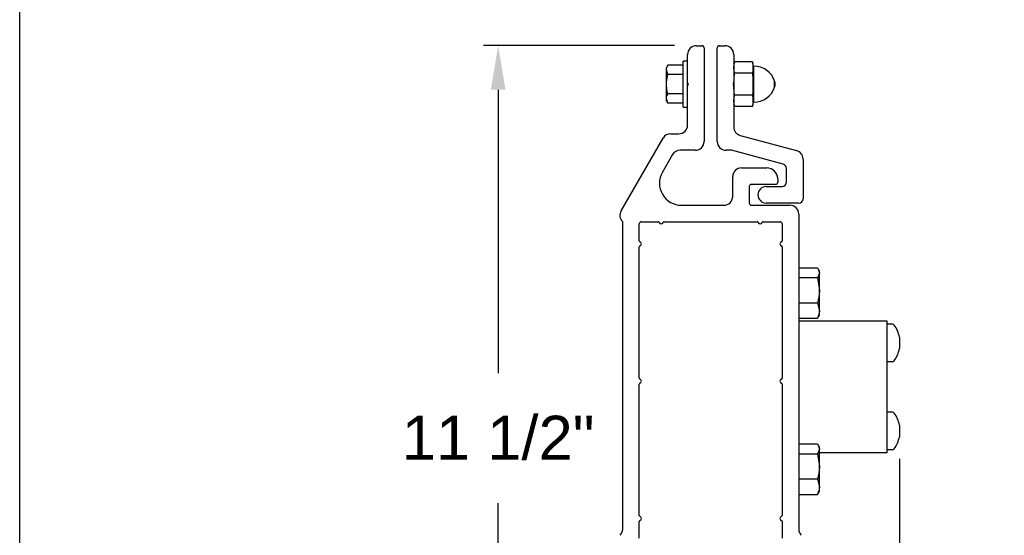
# Model space of a CAD drawing. Header units: inches. Extents: x 218.9 to 312.4, y 214.8 to 247.8.
# Tile 222 of 256: x 268.2 to 270.3, y 217.1 to 218.2. Entities that reach past the tile are written whole.
import ezdxf

# ---------------------------------------------------------------- set-up
doc = ezdxf.new("R2010")
doc.units = ezdxf.units.IN
doc.header["$LTSCALE"] = 0.25
doc.header["$MEASUREMENT"] = 0
doc.layers.add('ANNOTATIONS', color=1, linetype='Continuous')
doc.layers.add('DETAILS', color=4, linetype='Continuous')
doc.styles.add('ARIAL', font='arial.ttf', dxfattribs={"height": 0.09375})
doc.dimstyles.new('STANDARD$0', dxfattribs={"dimtxt": 0.09375, "dimasz": 0.09375, "dimexe": 0.03125, "dimexo": 0.046875, "dimgap": 0.09, "dimtad": 0, "dimtih": 1, "dimtoh": 1, "dimdec": 4, "dimzin": 0, "dimdsep": 46, "dimtxsty": 'ARIAL', "dimcen": 0.09, "dimadec": 0, "dimazin": 0, "dimtfac": 1, "dimtdec": 4, "dimtofl": 0, "dimtmove": 0, "dimatfit": 1, "dimfxl": 1, "dimtolj": 1, "dimtzin": 0, "dimarcsym": 0})

# ---------------------------------------------------------------- blocks, each defined once
blk = doc.blocks.new('*D134')
at = {"layer": 'ANNOTATIONS', "color": 0, "lineweight": -2, "transparency": 16777216}
for p, q in [((269.6367, 218.1004), (269.2301, 218.1004)), ((269.2613, 218.0066), (269.2613, 217.4033)), ((269.2613, 216.5231), (269.2613, 217.1264)), ((269.667, 216.4294), (269.2301, 216.4294))]:
    blk.add_line(p, q, dxfattribs=at)
at = {"layer": 'ANNOTATIONS', "color": 0, "transparency": 16777216}
for points in [[(269.2457, 218.0066), (269.277, 218.0066), (269.2613, 218.1004)], [(269.2457, 216.5231), (269.277, 216.5231), (269.2613, 216.4294)]]:
    blk.add_solid(points, dxfattribs=at)
at = {"layer": 'defpoints', "color": 0, "transparency": 16777216}
for p in [(269.6836, 218.1004), (269.2613, 216.4294), (269.7139, 216.4294)]:
    blk.add_point(p, dxfattribs=at)
at = {"layer": 'ANNOTATIONS', "color": 0, "transparency": 16777216, "insert": (269.2613, 217.2649), "char_height": 0.09375, "attachment_point": 5, "style": 'ARIAL'}
blk.add_mtext('\\A1;11 1/2"', dxfattribs=at)
blk = doc.blocks.new('*D136')
at = {"layer": 'ANNOTATIONS', "color": 0, "lineweight": -2, "transparency": 16777216}
for p, q in [((270.1162, 217.2209), (270.1162, 216.0947)), ((269.5102, 216.9238), (269.5102, 216.0947)), ((269.4164, 216.1259), (269.3227, 216.1259)), ((270.21, 216.1259), (270.3037, 216.1259))]:
    blk.add_line(p, q, dxfattribs=at)
at = {"layer": 'ANNOTATIONS', "color": 0, "transparency": 16777216}
for points in [[(269.4164, 216.1416), (269.4164, 216.1103), (269.5102, 216.1259)], [(270.21, 216.1416), (270.21, 216.1103), (270.1162, 216.1259)]]:
    blk.add_solid(points, dxfattribs=at)
at = {"layer": 'defpoints', "color": 0, "transparency": 16777216}
for p in [(270.1162, 217.2678), (269.5102, 216.9707), (269.5102, 216.1259)]:
    blk.add_point(p, dxfattribs=at)
at = {"layer": 'ANNOTATIONS', "color": 0, "transparency": 16777216, "insert": (269.8211, 216.1259), "char_height": 0.09375, "attachment_point": 5, "style": 'ARIAL'}
blk.add_mtext('\\A1;3 1/4"', dxfattribs=at)

msp = doc.modelspace()

# ---------------------------------------------------------------- linework, layer by layer
at = {"layer": 'defpoints'}
msp.add_lwpolyline([(287.7119, 214.75854), (268.24203, 214.75854), (268.24203, 227.49365), (287.7119, 227.49365)], close=True, dxfattribs=at)
at = {"layer": 'DETAILS'}
for p, q in [((269.68359, 218.10037), (269.69531, 218.10037)), ((269.7, 218.09568), (269.7, 217.89646)), ((269.72812, 217.89646), (269.72812, 218.09568)), ((269.73281, 218.10037), (269.74453, 218.10037)), ((269.66484, 218.06709), (269.65547, 218.06709)), ((269.65547, 217.96959), (269.65547, 218.06709)), ((269.66484, 217.93162), (269.66484, 218.08162)), ((269.76328, 218.08162), (269.76328, 217.92726)), ((269.76498, 218.0657), (269.76328, 218.05935)), ((269.76328, 218.05386), (269.76498, 218.0657)), ((269.80283, 218.0657), (269.76498, 218.0657)), ((269.80453, 218.05935), (269.80283, 218.0657)), ((269.80283, 218.0657), (269.80453, 218.05386)), ((269.62298, 218.05893), (269.61984, 218.0535)), ((269.61984, 217.98318), (269.61984, 218.0535)), ((269.62298, 218.03864), (269.61984, 218.04879)), ((269.65547, 218.05893), (269.62298, 218.05893)), ((269.76498, 218.04202), (269.76328, 218.05386)), ((269.76328, 218.01834), (269.76498, 218.04202)), ((269.80283, 218.04202), (269.76498, 218.04202)), ((269.80453, 218.05386), (269.80283, 218.04202)), ((269.80283, 218.04202), (269.80453, 218.01834)), ((269.80453, 217.97732), (269.80453, 218.05935)), ((269.80592, 218.05678), (269.80453, 218.05678)), ((269.80592, 217.9799), (269.80592, 218.05678)), ((269.65547, 218.03864), (269.62298, 218.03864)), ((269.66672, 218.01834), (269.66484, 218.02159)), ((269.76328, 218.02159), (269.7614, 218.01834)), ((269.85031, 218.01171), (269.85031, 218.02497)), ((269.66484, 218.01509), (269.66672, 218.01834)), ((269.7614, 218.01834), (269.76328, 218.01509)), ((269.62298, 217.97774), (269.61984, 217.98789)), ((269.61984, 217.98318), (269.62298, 217.97774)), ((269.65547, 217.99804), (269.62298, 217.99804)), ((269.65547, 217.97774), (269.62298, 217.97774)), ((269.76328, 217.98282), (269.76498, 217.99466)), ((269.76498, 217.97098), (269.76328, 217.98282)), ((269.76328, 217.97732), (269.76498, 217.97098)), ((269.80283, 217.99466), (269.76498, 217.99466)), ((269.80283, 217.99466), (269.80453, 217.98282)), ((269.80453, 217.98282), (269.80283, 217.97098)), ((269.80283, 217.97098), (269.80453, 217.97732)), ((269.80453, 217.9799), (269.80592, 217.9799)), ((269.65547, 217.96959), (269.66484, 217.96959)), ((269.80283, 217.97098), (269.76498, 217.97098)), ((269.52307, 217.74851), (269.61255, 217.9035)), ((269.62879, 217.91287), (269.64609, 217.91287)), ((269.77718, 217.90915), (269.89695, 217.87705)), ((269.68125, 217.87771), (269.64909, 217.87771)), ((269.75865, 217.87771), (269.74687, 217.87771)), ((269.86874, 217.84822), (269.75865, 217.87771)), ((269.63285, 217.86834), (269.6112, 217.83084)), ((269.91084, 217.85894), (269.91084, 217.77459)), ((269.77969, 217.84021), (269.8335, 217.84021)), ((269.87569, 217.80975), (269.87569, 217.83916)), ((269.76094, 217.77928), (269.76094, 217.82146)), ((269.85694, 217.81678), (269.85694, 217.80975)), ((269.79609, 217.80037), (269.79609, 217.76521)), ((269.85225, 217.80506), (269.80078, 217.80506)), ((269.83242, 217.80037), (269.86631, 217.80037)), ((269.6518, 217.76053), (269.74219, 217.76053)), ((269.80078, 217.76053), (269.88281, 217.76053)), ((269.90147, 217.76521), (269.83242, 217.76521)), ((269.52656, 217.72537), (269.52605, 217.72588)), ((269.90156, 217.74178), (269.90156, 217.07112)), ((269.52656, 217.07112), (269.52656, 217.72537)), ((269.56172, 217.68478), (269.56172, 217.72068)), ((269.5664, 217.72537), (269.6023, 217.72537)), ((269.61488, 217.72537), (269.81324, 217.72537)), ((269.82582, 217.72537), (269.86172, 217.72537)), ((269.8664, 217.72068), (269.8664, 217.68478)), ((269.56172, 217.39245), (269.56172, 217.67221)), ((269.8664, 217.67221), (269.8664, 217.39245)), ((269.90156, 217.62732), (269.94144, 217.62732)), ((269.94562, 217.62053), (269.9434, 217.62438)), ((269.94562, 217.52678), (269.94562, 217.62053)), ((269.90156, 217.60665), (269.94144, 217.60665)), ((269.94144, 217.60665), (269.94562, 217.57982)), ((269.90156, 217.55299), (269.94144, 217.55299)), ((269.94144, 217.55299), (269.94562, 217.5365)), ((269.90156, 217.52), (269.94144, 217.52)), ((269.94144, 217.52), (269.94296, 217.52306)), ((269.9434, 217.52294), (269.94562, 217.52678)), ((269.90156, 217.51443), (270.08906, 217.51443)), ((270.08906, 217.51443), (270.08906, 217.23318)), ((270.10133, 217.5074), (270.08906, 217.5074)), ((270.1162, 217.47983), (270.1162, 217.45528)), ((270.08906, 217.42771), (270.10133, 217.42771)), ((269.56172, 217.10011), (269.56172, 217.37987)), ((269.8664, 217.37987), (269.8664, 217.10011)), ((270.10133, 217.3199), (270.08906, 217.3199)), ((270.1162, 217.29233), (270.1162, 217.26778)), ((269.90156, 217.25232), (269.94144, 217.25232)), ((269.94562, 217.24553), (269.9434, 217.24938)), ((269.94562, 217.15178), (269.94562, 217.24553)), ((269.90156, 217.23165), (269.94144, 217.23165)), ((269.94144, 217.23165), (269.94562, 217.20482)), ((270.08906, 217.23318), (269.94562, 217.23318)), ((270.08906, 217.24021), (270.10133, 217.24021)), ((269.90156, 217.17799), (269.94144, 217.17799)), ((269.94144, 217.17799), (269.94562, 217.1615)), ((269.90156, 217.145), (269.94144, 217.145)), ((269.94144, 217.145), (269.94296, 217.14806)), ((269.9434, 217.14794), (269.94562, 217.15178)), ((269.56172, 217.05164), (269.56172, 217.08753)), ((269.8664, 217.08753), (269.8664, 217.05164))]:
    msp.add_line(p, q, dxfattribs=at)
for centre, radius, start, end in [((269.68359, 218.08162), 0.01875, 90, 180), ((269.69531, 218.09568), 0.00469, 0, 90), ((269.73281, 218.09568), 0.00469, 90, 180), ((269.74453, 218.08162), 0.01875, 0, 90), ((269.80592, 218.0099), 0.04688, 18.74934, 90), ((269.83078, 218.01834), 0.02063, 341.25066, 18.74934), ((269.80592, 218.02678), 0.04688, 270, 341.25066), ((269.64609, 217.93162), 0.01875, 270, 0), ((269.78203, 217.92726), 0.01875, 180, 255), ((269.62879, 217.89412), 0.01875, 90, 150), ((269.68125, 217.89646), 0.01875, 270, 0), ((269.74687, 217.89646), 0.01875, 180, 270), ((269.64909, 217.85896), 0.01875, 90, 150), ((269.89209, 217.85894), 0.01875, 0, 75), ((269.6518, 217.8074), 0.04688, 150, 270), ((269.77969, 217.82146), 0.01875, 90, 180), ((269.8335, 217.81678), 0.02344, 0, 90), ((269.86631, 217.83916), 0.00938, 0, 75), ((269.85225, 217.80975), 0.00469, 270, 0), ((269.86631, 217.80975), 0.00937, 270, 0), ((269.80078, 217.80037), 0.00469, 90, 180), ((269.83242, 217.78279), 0.01758, 90, 270), ((269.74219, 217.77928), 0.01875, 270, 0), ((269.90147, 217.77459), 0.00937, 270, 0), ((269.53931, 217.73914), 0.01875, 150, 225), ((269.80078, 217.76521), 0.00469, 180, 270), ((269.88281, 217.74178), 0.01875, 0, 90), ((269.5664, 217.72068), 0.00469, 90, 180), ((269.6023, 217.7235), 0.00188, 16.60155, 90), ((269.60859, 217.72537), 0.00469, 196.60155, 343.39845), ((269.61488, 217.7235), 0.00188, 90, 163.39845), ((269.81324, 217.7235), 0.00188, 16.60155, 90), ((269.81953, 217.72537), 0.00469, 196.60155, 343.39845), ((269.82582, 217.7235), 0.00188, 90, 163.39845), ((269.86172, 217.72068), 0.00469, 0, 90), ((269.56359, 217.68478), 0.00188, 180, 253.39845), ((269.86453, 217.68478), 0.00188, 286.60155, 0), ((269.56359, 217.67221), 0.00188, 106.60155, 180), ((269.56172, 217.6785), 0.00469, 286.60155, 73.39845), ((269.8664, 217.6785), 0.00469, 106.60155, 253.39845), ((269.86453, 217.67221), 0.00188, 0, 73.39845), ((270.10133, 217.50271), 0.00469, 35.79175, 90), ((270.05257, 217.46756), 0.0648, 10.91804, 35.79175), ((270.05257, 217.46756), 0.0648, 324.20825, 349.08196), ((270.10133, 217.4324), 0.00469, 270, 324.20825), ((269.56359, 217.39245), 0.00188, 180, 253.39845), ((269.56172, 217.38616), 0.00469, 286.60155, 73.39845), ((269.8664, 217.38616), 0.00469, 106.60155, 253.39845), ((269.86453, 217.39245), 0.00188, 286.60155, 0), ((269.56359, 217.37987), 0.00188, 106.60155, 180), ((269.86453, 217.37987), 0.00188, 0, 73.39845), ((270.10133, 217.31521), 0.00469, 35.79175, 90), ((270.05257, 217.28006), 0.0648, 10.91804, 35.79175), ((270.05257, 217.28006), 0.0648, 324.20825, 349.08196), ((270.10133, 217.2449), 0.00469, 270, 324.20825), ((269.56359, 217.10011), 0.00188, 180, 253.39845), ((269.56172, 217.09382), 0.00469, 286.60155, 73.39845), ((269.8664, 217.09382), 0.00469, 106.60155, 253.39845), ((269.86453, 217.10011), 0.00188, 286.60155, 0), ((269.56359, 217.08753), 0.00188, 106.60155, 180), ((269.86453, 217.08753), 0.00188, 0, 73.39845), ((269.50781, 217.07112), 0.01875, 315, 0), ((269.92031, 217.07112), 0.01875, 180, 225)]:
    msp.add_arc(centre, radius, start, end, dxfattribs=at)
for points, knots in [([(269.61984, 218.04879), (269.61985, 218.04903), (269.61989, 218.05245), (269.62149, 218.05581), (269.62298, 218.05893)], [0, 0, 0, 0, 0.0701975, 1, 1, 1, 1]), ([(269.61984, 218.01834), (269.61989, 218.02018), (269.62006, 218.02705), (269.62175, 218.03374), (269.62298, 218.03864)], [0, 0, 0, 0, 0.2686306, 1, 1, 1, 1]), ([(269.62298, 217.99804), (269.62251, 217.99975), (269.62067, 218.00636), (269.62019, 218.01324), (269.61984, 218.01834)], [0, 0, 0, 0, 0.25754762, 1, 1, 1, 1]), ([(269.76498, 217.99466), (269.76474, 217.99648), (269.76373, 218.00433), (269.76347, 218.01226), (269.76328, 218.01834)], [0, 0, 0, 0, 0.2319583, 1, 1, 1, 1]), ([(269.80453, 218.01834), (269.80433, 218.01226), (269.80408, 218.00433), (269.80307, 217.99648), (269.80283, 217.99466)], [0, 0, 0, 0, 0.7680352, 1, 1, 1, 1]), ([(269.61984, 217.98789), (269.61985, 217.98813), (269.61989, 217.99156), (269.62149, 217.99492), (269.62298, 217.99804)], [0, 0, 0, 0, 0.07019751, 1, 1, 1, 1]), ([(269.94144, 217.62732), (269.94196, 217.62661), (269.94443, 217.62324), (269.9451, 217.61974), (269.94562, 217.61698)], [0, 0, 0, 0, 0.2110008, 1, 1, 1, 1]), ([(269.94562, 217.61698), (269.94558, 217.61617), (269.94538, 217.61267), (269.94315, 217.60927), (269.94144, 217.60665)], [0, 0, 0, 0, 0.2318493, 1, 1, 1, 1]), ([(269.94562, 217.57982), (269.94562, 217.57918), (269.94556, 217.57012), (269.94342, 217.56125), (269.94144, 217.55299)], [0, 0, 0, 0, 0.07021365, 1, 1, 1, 1]), ([(269.94562, 217.5365), (269.94562, 217.53611), (269.94556, 217.53054), (269.94342, 217.52508), (269.94144, 217.52)], [0, 0, 0, 0, 0.0702136, 1, 1, 1, 1]), ([(269.94144, 217.25232), (269.94196, 217.25161), (269.94443, 217.24824), (269.9451, 217.24474), (269.94562, 217.24198)], [0, 0, 0, 0, 0.2110008, 1, 1, 1, 1]), ([(269.94562, 217.24198), (269.94558, 217.24117), (269.94538, 217.23767), (269.94315, 217.23427), (269.94144, 217.23165)], [0, 0, 0, 0, 0.2318493, 1, 1, 1, 1]), ([(269.94562, 217.20482), (269.94562, 217.20418), (269.94556, 217.19512), (269.94342, 217.18625), (269.94144, 217.17799)], [0, 0, 0, 0, 0.07021365, 1, 1, 1, 1]), ([(269.94562, 217.1615), (269.94562, 217.16111), (269.94556, 217.15554), (269.94342, 217.15008), (269.94144, 217.145)], [0, 0, 0, 0, 0.0702136, 1, 1, 1, 1])]:
    msp.add_open_spline(points, degree=3, knots=knots, dxfattribs=at)

# ---------------------------------------------------------------- dimensions: what is measured, and where the dimension line sits
at = {"layer": 'ANNOTATIONS'}
dim = msp.add_linear_dim(base=(269.26133, 216.42937), p1=(269.68359, 218.10037), p2=(269.71388, 216.42937), angle=90, text='11 1/2"', dimstyle='STANDARD$0', dxfattribs=at)
dim.commit()
dim.dimension.update_dxf_attribs({"geometry": '*D134', "text_midpoint": (269.26133, 217.26487)})
dim = msp.add_linear_dim(base=(269.51015, 216.12593), p1=(270.1162, 217.26778), p2=(269.51015, 216.97068), text='3 1/4"', dimstyle='STANDARD$0', dxfattribs=at)
dim.commit()
dim.dimension.update_dxf_attribs({"geometry": '*D136', "text_midpoint": (269.82107, 216.12593), "dimtype": 160})

doc.saveas('drawing.dxf')
